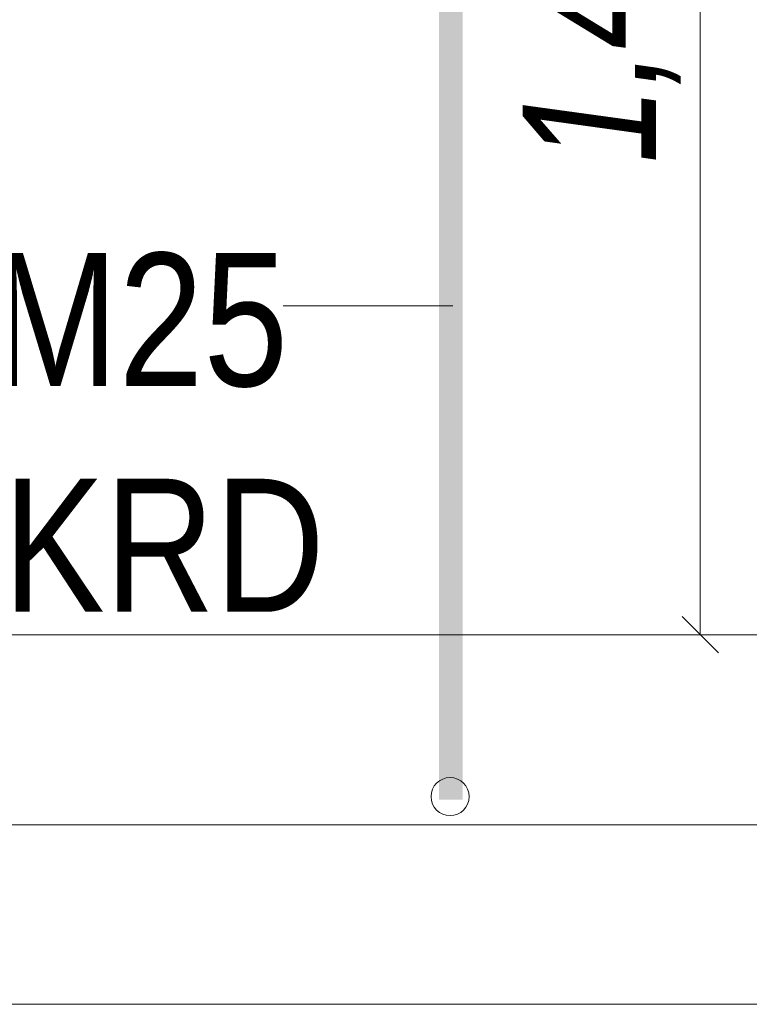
# Model space of a CAD drawing. Extents: x -720 to 300, y 62 to 1162.
# Tile 217 of 256: x 230 to 238, y 760 to 771. Entities that reach past the tile are written whole.
import ezdxf
from ezdxf.lldxf.tags import DXFTag

# ---------------------------------------------------------------- set-up
doc = ezdxf.new("R2010")
doc.units = 0
doc.layers.get('0').update_dxf_attribs({"lineweight": 13})
for name, color, linetype, lineweight, true_color in [('E_Aussparung Bemaßung-A06G93XZ8I', 5, 'Continuous', 9, 0x0000ff), ('E_Betonbaudose', 1, 'Continuous', 13, 0xff0000), ('E_Detail_Beschriftung', 7, 'Continuous', 13, 0x009900)]:
    doc.layers.add(name, color=color, linetype=linetype, lineweight=lineweight, true_color=true_color)
doc.layers.add('E_Detail_Linie_Text_Bem', color=7, linetype='Continuous', lineweight=13)
doc.styles.get("Standard").update_dxf_attribs({"font": 'ARIALN.TTF'})
tags = doc.linetypes.add('fein_strichliert-A06G93Y38I', pattern=[4, 1, -2, 1]).pattern_tags.tags
tags[8:9] = [DXFTag(74, 4), DXFTag(75, 0), DXFTag(340, '0'), DXFTag(46, 0.0), DXFTag(50, 0.0), DXFTag(44, 0.0), DXFTag(45, 0.0)]
tags[6:7] = [DXFTag(74, 4), DXFTag(75, 0), DXFTag(340, '0'), DXFTag(46, 0.0), DXFTag(50, 0.0), DXFTag(44, 0.0), DXFTag(45, 0.0)]
tags[4:5] = [DXFTag(74, 4), DXFTag(75, 0), DXFTag(340, '0'), DXFTag(46, 0.0), DXFTag(50, 0.0), DXFTag(44, 0.0), DXFTag(45, 0.0)]

# ---------------------------------------------------------------- blocks, each defined once
blk = doc.blocks.new('Referenz-A06G93Y48I')
at = {"layer": 'E_Aussparung Bemaßung-A06G93XZ8I', "linetype": 'Continuous', "ltscale": 0.13}
for p, q in [((237.119, 778.306), (237.119, 764.306)), ((237.31, 764.116), (236.928, 764.497)), ((237.419, 764.306), (236.619, 764.306))]:
    blk.add_line(p, q, dxfattribs=at)
at = {"layer": 'E_Betonbaudose', "linetype": 'Continuous', "ltscale": 0.13}
blk.add_circle((234.487, 762.603), 0.2, dxfattribs=at)
at = {"layer": 'E_Detail_Linie_Text_Bem', "color": 0, "linetype": 'Continuous', "ltscale": 0.13}
blk.add_line((232.731, 767.769), (234.516, 767.769), dxfattribs=at)
at = {"layer": 'E_Detail_Linie_Text_Bem', "linetype": 'Continuous', "ltscale": 0.13}
for p, q in [((199.051, 764.306), (241.137, 764.306)), ((199.051, 762.306), (242.402, 762.306))]:
    blk.add_line(p, q, dxfattribs=at)
at = {"layer": 'E_Detail_Linie_Text_Bem', "linetype": 'fein_strichliert-A06G93Y38I', "ltscale": 0.65}
blk.add_line((191.035, 760.417), (250.778, 760.417), dxfattribs=at)
at = {"layer": 'E_Detail_Linie_Text_Bem', "linetype": 'Continuous', "ltscale": 0.13}
blk.add_solid([(234.621, 778.355), (234.621, 762.572), (234.371, 778.354), (234.371, 762.572)], dxfattribs=at)
at = {"layer": 'E_Aussparung Bemaßung-A06G93XZ8I', "linetype": 'Continuous', "ltscale": 0.13, "insert": (235.252, 769.27), "char_height": 1.4, "attachment_point": 1, "rotation": 90}
blk.add_mtext('{\\W0.9;\\fArial Narrow|b0|i1;1,40 }', dxfattribs=at)
at = {"layer": 'E_Detail_Beschriftung', "linetype": 'Continuous', "ltscale": 0.13, "char_height": 1.4, "attachment_point": 1}
for s, insert in [('{\\fArial Narrow;Leerrohr M25}', (223.158, 768.324)), ('{\\fArial Narrow;OKFF = +0,20m OKRD}', (216.591, 765.948))]:
    blk.add_mtext(s, dxfattribs=dict(at, insert=insert))

msp = doc.modelspace()

# ---------------------------------------------------------------- block references
at = {"color": 8, "lineweight": 25, "ltscale": 0.25, "true_color": 0x808080}
msp.add_blockref('Referenz-A06G93Y48I', (0, 0), dxfattribs=at)

doc.saveas('drawing.dxf')
